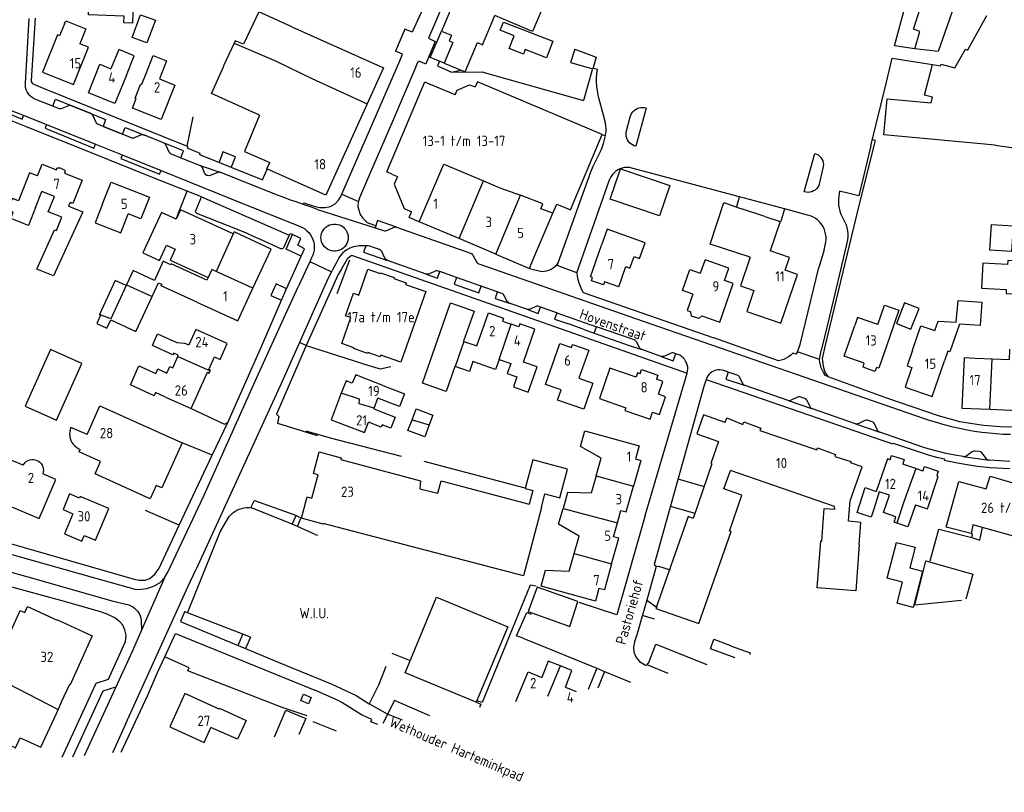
# Model space of a CAD drawing. Header units: metres. Extents: x 226218 to 240385, y 439369 to 449677.
# Tile 26 of 256: x 228780 to 229018, y 439727 to 439914. Entities that reach past the tile are written whole.
import ezdxf

# ---------------------------------------------------------------- set-up
doc = ezdxf.new("R2010")
doc.units = ezdxf.units.M
doc.header["$MEASUREMENT"] = 0
for name, color, linetype in [('BIJGEBOUW', 4, 'Continuous'), ('DAKRAND', 4, 'Continuous'), ('DAKRAND-BYG', 4, 'Continuous'), ('HEG', 253, 'Continuous'), ('HEK', 253, 'Continuous'), ('HOOFDGEBOUW', 4, 'Continuous'), ('HUISNUMMER', 253, 'Continuous'), ('KANTVERH', 253, 'Continuous'), ('MUUR', 253, 'Continuous'), ('OVERIGETEKST', 253, 'Continuous'), ('STRAATNAAM', 253, 'Continuous'), ('TUSSENMUUR', 253, 'Continuous')]:
    doc.layers.add(name, color=color, linetype=linetype)
doc.styles.get("Standard").update_dxf_attribs({"font": 'iso.shx'})

msp = doc.modelspace()

# ---------------------------------------------------------------- linework, layer by layer
at = {"layer": 'BIJGEBOUW'}
msp.add_line((228919.56, 439904.88), (228918.76, 439902.11), dxfattribs=at)
for points in [[(228896.34, 439911.41), (228897.2, 439913.41), (228909.11, 439908.78), (228907.54, 439904.75), (228902.41, 439906.75), (228901.98, 439905.66), (228898.55, 439906.99), (228899.76, 439910.08), (228896.34, 439911.41)], [(228781.42, 439820.43), (228788.99, 439817.04), (228795.11, 439830.74), (228787.53, 439834.12), (228781.42, 439820.43)]]:
    msp.add_lwpolyline(points, dxfattribs=at)
at = {"layer": 'DAKRAND'}
for p, q in [((228788.95, 439877.59), (228789.13, 439878.08)), ((228791.07, 439877.36), (228790.87, 439876.83)), ((228805.92, 439849.79), (228805.82, 439849.58)), ((229015.46, 439831.8), (229011.38, 439831.96)), ((228796.36, 439813.57), (228792.43, 439815.25)), ((228977.38, 439795.46), (228977.3, 439796.07)), ((228992.13, 439793.64), (228989.19, 439794.65))]:
    msp.add_line(p, q, dxfattribs=at)
for points in [[(229006.72, 439918.73), (229002.36, 439906.28), (228996.71, 439906.93), (228997.94, 439911.15), (228996.44, 439911.68), (228998.09, 439916.93)], [(228845.95, 439912.28), (228837.92, 439915.9), (228834.2, 439908.03), (228832.24, 439908.89), (228831.96, 439908.3)], [(228790.89, 439912.97), (228791.19, 439913.74), (228796.1, 439911.76), (228794.63, 439908.13)], [(228882.78, 439903.46), (228881.64, 439903.95), (228879.42, 439904.83), (228882.14, 439911.22)], [(228831.96, 439908.3), (228829.4, 439902.78), (228829.49, 439902.75)], [(229006.39, 439902.34), (229008.99, 439906.88), (229009.48, 439906.6)], [(229001.01, 439895.18), (228999.05, 439895.71), (229001.02, 439903.1), (229002.98, 439902.79)], [(228885.49, 439895.8), (228885.95, 439896.92), (228888.93, 439898.2), (228890.34, 439897.7)], [(228838.08, 439890.84), (228834.44, 439882.08), (228840.57, 439879.42)], [(229016.16, 439883.6), (229028.81, 439881.84), (229030.34, 439888.48)], [(228789.13, 439878.08), (228789.49, 439878.11), (228789.85, 439878.07), (228790.2, 439877.98), (228790.52, 439877.82), (228790.82, 439877.61), (228791.07, 439877.36)], [(228783.9, 439868.52), (228782.15, 439864.11), (228777.88, 439865.81), (228778.5, 439867.39), (228777.2, 439867.91), (228778.3, 439870.7)], [(228780.07, 439870.91), (228779.76, 439870.09), (228778.3, 439870.7)], [(228792.25, 439869.7), (228791.89, 439868.79), (228795.33, 439867.42), (228788.21, 439851.97), (228784.22, 439853.56), (228788.5, 439863.09), (228788.93, 439862.92), (228790.22, 439866.17), (228786.98, 439867.46), (228788.47, 439871.2)], [(228956.9, 439856.49), (228947.23, 439859.63), (228950.51, 439869.74), (228954.81, 439868.19)], [(228821.29, 439866.87), (228818.96, 439867.93), (228817.92, 439865.66), (228814.35, 439867.28), (228809.9, 439857.51), (228813.92, 439855.68), (228815.6, 439859.35), (228817.67, 439858.4), (228816.47, 439855.77), (228825.65, 439851.58)], [(228960.41, 439866.32), (228964.1, 439865.09), (228961.74, 439858.01)], [(228816.62, 439854.66), (228814.8, 439855.49), (228812.67, 439850.86), (228807.5, 439853.24), (228805.92, 439849.79)], [(228943.01, 439847.54), (228940.5, 439848.41), (228942.26, 439853.46), (228944.79, 439852.58)], [(228805.82, 439849.58), (228803.13, 439850.82), (228799.35, 439842.6)], [(228812.11, 439846.93), (228813.69, 439850.28), (228814.46, 439849.92)], [(228799.35, 439842.6), (228799.34, 439842.57), (228799.63, 439842.44), (228798.69, 439840.4), (228801.16, 439839.26), (228802.1, 439841.29), (228808.15, 439838.46), (228812.11, 439846.93)], [(228945.15, 439842.31), (228944.43, 439841.64), (228942.69, 439842.21), (228942.48, 439843.25)], [(228987.8, 439840.15), (228982.89, 439841.86), (228982.21, 439839.93)], [(228996.19, 439834), (228998.22, 439839.84), (229001.54, 439838.69)], [(228818.45, 439832.74), (228817.33, 439833.24), (228817.16, 439832.86), (228812.18, 439835.12), (228813.43, 439837.88), (228818.06, 439835.79), (228819.98, 439835.69), (228821.02, 439835.22)], [(229019.64, 439834.2), (229019.53, 439831.63), (229015.46, 439831.8)], [(228812.94, 439823.71), (228812.59, 439822.94), (228806.86, 439825.54), (228808.93, 439830.13), (228812.97, 439828.3), (228813.48, 439829.42), (228815.7, 439828.41), (228816.42, 439830.02), (228817.1, 439829.71)], [(228930.24, 439828.25), (228930.58, 439829.24), (228934.51, 439827.91), (228934.17, 439826.9)], [(228987.44, 439829.77), (228987.09, 439828.79), (228984.19, 439829.85), (228984.5, 439830.78)], [(228867.97, 439825.44), (228873.21, 439823.4), (228872.01, 439820.31), (228866.77, 439822.36)], [(228865.78, 439819.79), (228870.95, 439817.74), (228869.89, 439815.09), (228867.8, 439815.92), (228867.57, 439815.34), (228864.52, 439816.55)], [(228950.82, 439816.47), (228945.58, 439818.3), (228943.97, 439813.7), (228949.22, 439811.86)], [(228792.43, 439815.25), (228792.26, 439814.74), (228792.16, 439814.21), (228792.13, 439813.67), (228792.17, 439813.14), (228792.29, 439812.61), (228792.47, 439812.11), (228792.71, 439811.63), (228793.02, 439811.19), (228793.38, 439810.79), (228793.79, 439810.44), (228794.24, 439810.15), (228794.72, 439809.92)], [(228780.89, 439806.08), (228781.12, 439806.45), (228781.4, 439806.78), (228781.74, 439807.05), (228782.12, 439807.27), (228782.53, 439807.41), (228782.96, 439807.49), (228783.39, 439807.49), (228783.82, 439807.42), (228784.24, 439807.28), (228784.62, 439807.08), (228784.96, 439806.81), (228785.25, 439806.49), (228785.49, 439806.12), (228785.66, 439805.72), (228785.76, 439805.3), (228785.79, 439804.86), (228785.74, 439804.43), (228785.62, 439804.01)], [(228906.33, 439795.85), (228907.21, 439799.14), (228910.83, 439798.18), (228912.69, 439805.18), (228904.25, 439807.42), (228902.41, 439800.48), (228904.23, 439799.99), (228903.34, 439796.65)], [(228990.78, 439807.43), (228991.12, 439808.48), (228994.17, 439807.52), (228993.81, 439806.38)], [(228947.6, 439806.41), (228943.1, 439793.24), (228941.86, 439793.67), (228934.06, 439771.44), (228944.49, 439767.79), (228952.3, 439790.03), (228951.9, 439790.17), (228954.88, 439798.84), (228950.52, 439800.35), (228952.14, 439804.83)], [(228983.28, 439786.84), (228983.7, 439792.27), (228980.7, 439792.55), (228981.1, 439797.51), (228983.98, 439805.73), (228981.13, 439806.7)], [(228998.68, 439804.68), (228999.04, 439805.76), (229002.4, 439804.64), (229002.03, 439803.52)], [(228986.78, 439795.45), (228986.14, 439793.56), (228982.79, 439794.69), (228984.75, 439800.69), (228987.37, 439799.77)], [(228989.19, 439794.65), (228990.62, 439798.86), (228988.12, 439799.66), (228986.78, 439795.45)], [(228983.28, 439786.84), (228982.42, 439775.68), (228973.11, 439776.41), (228973.99, 439787.76), (228974.19, 439787.75), (228974.8, 439795.66), (228977.38, 439795.46)], [(228996.86, 439796.53), (228995.05, 439791.17), (228992.35, 439792.1)], [(228992.35, 439792.1), (228991.71, 439792.33), (228992.13, 439793.64)], [(228910.93, 439757.51), (228907.98, 439758.68), (228906.42, 439754.74)], [(228912.17, 439752.35), (228913.73, 439756.39), (228910.93, 439757.51)], [(228828.37, 439747.06), (228828.46, 439747.25), (228834.84, 439744.33), (228832.74, 439739.77), (228826.35, 439742.6)]]:
    msp.add_lwpolyline(points, dxfattribs=at)
at = {"layer": 'DAKRAND-BYG'}
msp.add_line((228914.4, 439906.82), (228919.56, 439904.88), dxfattribs=at)
for points in [[(228796.86, 439918.99), (228807.54, 439918.6), (228807.34, 439913.13), (228805.27, 439913.21), (228805.33, 439914.84), (228796.73, 439915.15), (228796.86, 439918.99)], [(228812.89, 439913.86), (228810.83, 439908.35), (228807.26, 439909.69), (228809.33, 439915.19), (228812.89, 439913.86)], [(228914.4, 439906.82), (228913.42, 439903.59), (228918.76, 439902.11)], [(228934.96, 439866.5), (228922.99, 439870.53), (228925.46, 439877.87), (228937.43, 439873.84), (228934.96, 439866.5)], [(229020.51, 439864.08), (229020.17, 439857.84), (229014.93, 439858.14), (229015.28, 439864.37), (229020.51, 439864.08)], [(228995.77, 439839.02), (228997.75, 439844.06), (228994.27, 439845.42), (228992.29, 439840.38), (228995.77, 439839.02)], [(228875.03, 439817.13), (228876, 439819.74), (228880.05, 439818.24), (228879.18, 439815.89)], [(228879.18, 439815.89), (228878.1, 439812.97), (228874.04, 439814.48), (228875.03, 439817.13)], [(228992.27, 439787.41), (228996.79, 439786.25), (228995.51, 439781.25), (228998.58, 439780.46), (228996.32, 439771.68), (228992.46, 439772.67), (228993.77, 439777.77), (228990.04, 439778.73), (228992.27, 439787.41)], [(229008.01, 439773.35), (228996.7, 439772.18), (228999.41, 439782.92), (229010.78, 439779.73), (229009.09, 439773.68)], [(228903.15, 439770.7), (228913.2, 439767.06), (228915.19, 439773.09), (228905.34, 439776.6), (228903.15, 439770.7)], [(228953.27, 439759.49), (228947.25, 439761.62), (228948.12, 439763.95), (228952.13, 439762.46), (228952.09, 439762.39), (228956.89, 439760.64), (228956.77, 439760.3)], [(228850.61, 439749.9), (228849.95, 439748.35), (228848.12, 439749.13), (228848.77, 439750.67), (228850.61, 439749.9)], [(228841.71, 439740.3), (228844.46, 439746.83), (228849.31, 439744.79), (228847.66, 439740.89)]]:
    msp.add_lwpolyline(points, dxfattribs=at)
at = {"layer": 'HEG'}
for p, q in [((228859.9, 439855.78), (228856.86, 439847.6)), ((228855.3, 439812.68), (228849.38, 439814.37)), ((228850.98, 439744.04), (228856.64, 439741.77))]:
    msp.add_line(p, q, dxfattribs=at)
msp.add_lwpolyline([(228843.63, 439747.44), (228820.76, 439756.28), (228821.11, 439757.04), (228815.21, 439759.73)], dxfattribs=at)
at = {"layer": 'HEK'}
for p, q in [((228872.49, 439808.25), (228855.3, 439812.68)), ((228902.42, 439800.53), (228877.99, 439806.98)), ((228818.66, 439791.57), (228810.48, 439795.13)), ((228870.15, 439760.59), (228874.55, 439758.78)), ((228849.66, 439745.39), (228843.63, 439747.44))]:
    msp.add_line(p, q, dxfattribs=at)
for points in [[(228830.8, 439793.66), (228831.2, 439794.13), (228831.64, 439794.54), (228832.13, 439794.91), (228832.65, 439795.22), (228833.21, 439795.47), (228833.79, 439795.66), (228834.38, 439795.79), (228834.99, 439795.85), (228835.6, 439795.84), (228836.2, 439795.77)], [(228820.66, 439770.4), (228828.58, 439789.97), (228830.8, 439793.66)], [(228931.45, 439793.91), (228924.6, 439769.9), (228915.48, 439772.89)], [(228905.1, 439776.85), (228903.61, 439777.09), (228891.98, 439748.63), (228890.71, 439749.08)]]:
    msp.add_lwpolyline(points, dxfattribs=at)
at = {"layer": 'HOOFDGEBOUW'}
for p, q in [((229014.12, 439914.95), (229009.48, 439906.6)), ((228790.89, 439912.97), (228789.73, 439910.1)), ((228885.49, 439895.8), (228879.52, 439898.32)), ((228783.9, 439868.52), (228785.43, 439872.39)), ((228788.47, 439871.2), (228785.43, 439872.39)), ((228831.75, 439862.1), (228821.29, 439866.87)), ((228904.04, 439855.15), (228909.1, 439867.11)), ((228960.41, 439866.32), (228954.81, 439868.19)), ((228886.45, 439860.97), (228876.78, 439865.06)), ((228895.29, 439857.22), (228886.45, 439860.97)), ((228895.29, 439857.22), (228903.45, 439853.77)), ((228918.19, 439851.73), (228920.9, 439859.41)), ((228903.45, 439853.77), (228904.04, 439855.15)), ((228944.89, 439852.86), (228944.79, 439852.58)), ((228825.65, 439851.58), (228825.33, 439850.89)), ((228817.1, 439829.71), (228818.32, 439832.46)), ((228818.32, 439832.46), (228818.45, 439832.74)), ((228815.39, 439822.61), (228812.94, 439823.71)), ((228865.82, 439819.88), (228866.77, 439822.36)), ((228865.78, 439819.79), (228865.82, 439819.88)), ((228977.3, 439796.07), (228952.14, 439804.83)), ((228996.94, 439805.29), (228993.81, 439806.38)), ((228998.68, 439804.68), (228996.94, 439805.29)), ((228912.17, 439752.35), (228914.75, 439751.28))]:
    msp.add_line(p, q, dxfattribs=at)
for points in [[(228892.3, 439935.27), (228911.07, 439927.3), (228904.16, 439911.14), (228895.09, 439915.02)], [(228887.31, 439923.45), (228882.14, 439911.22), (228884.57, 439910.2)], [(228890.87, 439908.45), (228892.1, 439907.92), (228895.09, 439915.02)], [(228845.95, 439912.28), (228868.09, 439902.31), (228864.16, 439893.61)], [(228789.73, 439910.1), (228789.22, 439910.3), (228785.59, 439901.27), (228793.08, 439898.26), (228796.7, 439907.3), (228794.63, 439908.13)], [(228884.57, 439910.2), (228884.01, 439908.88), (228884.91, 439908.49), (228882.78, 439903.46), (228887.86, 439901.32), (228890.87, 439908.45)], [(228805.89, 439900.58), (228807.77, 439905.24), (228804.03, 439906.75), (228802.15, 439902.09)], [(228810.65, 439900.91), (228812.4, 439905.29), (228815.6, 439904.02), (228813.86, 439899.64)], [(228805.89, 439900.58), (228803.11, 439893.69), (228796.7, 439896.28), (228799.48, 439903.17), (228802.15, 439902.09)], [(228838.08, 439890.84), (228826.48, 439896.07), (228829.49, 439902.75)], [(229002.98, 439902.79), (229003.09, 439903.2), (229006.39, 439902.34)], [(228813.86, 439899.64), (228817.6, 439898.15), (228814.27, 439889.79), (228807.33, 439892.56), (228808.22, 439894.88), (228807.98, 439894.96), (228809.33, 439898.27), (228809.63, 439898.37), (228810.65, 439900.91)], [(228870.29, 439876.51), (228868.91, 439877.1), (228878.14, 439898.91), (228879.52, 439898.32)], [(228909.1, 439867.11), (228910.05, 439869.35), (228913.35, 439867.95), (228921.06, 439886.17), (228890.87, 439898.95), (228890.34, 439897.7)], [(228864.16, 439893.61), (228854.18, 439871.47), (228839.86, 439877.86), (228840.57, 439879.42)], [(229016.16, 439883.6), (228989.26, 439886.11), (228990.07, 439894.8), (229000.65, 439893.82), (229001.01, 439895.18)], [(228784.35, 439876.16), (228785.46, 439878.96), (228788.95, 439877.59)], [(228784.35, 439876.16), (228782.44, 439876.92), (228780.07, 439870.91)], [(228790.87, 439876.83), (228795.14, 439875.14), (228792.89, 439869.45), (228792.25, 439869.7)], [(228870.29, 439876.51), (228871.48, 439876.01), (228870.7, 439874.17), (228873.09, 439868.25), (228874.93, 439867.47)], [(228800.12, 439869.38), (228802.17, 439874.63), (228811.44, 439870.99), (228809.38, 439865.74), (228806.33, 439866.94)], [(228800.12, 439869.38), (228798.31, 439864.77), (228804.52, 439862.33), (228806.33, 439866.94)], [(228876.78, 439865.06), (228874.35, 439866.09), (228874.93, 439867.47)], [(228836.52, 439848.95), (228840.9, 439858.39), (228831.99, 439862.64), (228831.75, 439862.1)], [(228927.76, 439853.85), (228928.78, 439856.67), (228930.09, 439856.19), (228931.46, 439859.98), (228922.3, 439863.29), (228920.9, 439859.41)], [(228965.31, 439853.34), (228966.37, 439856.4), (228961.74, 439858.01)], [(228825.33, 439850.89), (228816.7, 439854.83), (228816.62, 439854.66)], [(228950.69, 439850.81), (228951.75, 439853.82), (228945.95, 439855.87), (228944.89, 439852.86)], [(228956.9, 439856.49), (228954.51, 439849.51), (228957.79, 439848.37)], [(229030.8, 439846.99), (229031.24, 439855.01), (229019.26, 439855.68), (229019.2, 439854.67), (229013.21, 439855), (229012.88, 439849.01), (229018.87, 439848.68), (229018.82, 439847.68), (229030.8, 439846.99)], [(228862.14, 439847.31), (228864.34, 439853.54), (228867.29, 439852.51), (228867.37, 439852.72), (228870.74, 439851.54), (228870.66, 439851.32), (228873.63, 439850.29), (228873.48, 439849.87), (228878.35, 439848.16), (228872.33, 439831.03), (228867.47, 439832.74), (228867.32, 439832.32), (228864.35, 439833.37), (228864.27, 439833.16), (228860.9, 439834.35), (228860.97, 439834.56), (228858.02, 439835.6), (228860.21, 439841.83), (228858.95, 439842.28), (228860.88, 439847.76), (228862.14, 439847.31)], [(228925.08, 439849.29), (228926.8, 439854.18), (228927.76, 439853.85)], [(228957.79, 439848.37), (228956.04, 439843.32), (228964.27, 439840.47), (228968.37, 439852.28), (228965.31, 439853.34)], [(228822.93, 439845.62), (228814.29, 439849.57), (228814.46, 439849.92)], [(228925.08, 439849.29), (228921.63, 439850.51), (228921.37, 439849.76), (228918.49, 439850.77), (228918.75, 439851.53), (228918.19, 439851.73)], [(228945.15, 439842.31), (228949.52, 439840.77), (228952.79, 439850.07), (228950.69, 439850.81)], [(228822.93, 439845.62), (228832.87, 439841.09), (228836.52, 439848.95)], [(228943.01, 439847.54), (228941.61, 439843.55), (228942.48, 439843.25)], [(228885.46, 439829.97), (228885.38, 439829.99), (228883.28, 439823.96), (228877.58, 439825.95), (228884.35, 439845.4), (228890.05, 439843.4), (228887.5, 439836.1), (228887.6, 439836.07)], [(229001.54, 439838.69), (229002.35, 439841), (229006.78, 439840.77), (229007.22, 439846), (229012.93, 439845.6), (229012.54, 439839.91), (229007.55, 439840.26), (229005.22, 439833.52), (229004.69, 439833.71), (229003.88, 439831.34)], [(228887.6, 439836.07), (228890.7, 439834.98), (228893.5, 439843.02), (228897.19, 439841.73), (228896.92, 439840.98), (228899.05, 439840.24)], [(228987.8, 439840.15), (228989.42, 439844.83), (228992.9, 439843.62), (228990.6, 439837.02)], [(228826.17, 439828.92), (228826.26, 439829.12), (228825.86, 439829.3), (228827.21, 439832.31), (228828.55, 439831.71), (228830.27, 439835.56), (228822.69, 439838.95), (228821.02, 439835.22)], [(228896.09, 439831.72), (228898.93, 439830.73), (228898.08, 439828.3), (228900.4, 439827.49), (228899.55, 439825.06), (228903.16, 439823.8), (228905.29, 439829.92), (228902.02, 439831.06), (228904.79, 439839.07), (228901.11, 439840.36), (228900.85, 439839.61), (228899.05, 439840.24)], [(228984.5, 439830.78), (228979.63, 439832.48), (228982.21, 439839.93)], [(229014.9, 439819.65), (229021.64, 439819.38), (229021.92, 439826.1), (229024.53, 439825.99), (229024.76, 439831.53), (229030.47, 439831.3), (229030.74, 439838.08)], [(228990.6, 439837.02), (228988.02, 439829.57), (228987.44, 439829.77)], [(228915.42, 439827.19), (228918.8, 439826.01), (228916.58, 439819.68), (228910.26, 439821.89), (228911.11, 439824.33), (228907.3, 439825.66), (228910.77, 439835.58), (228913.61, 439834.59), (228913.89, 439835.32), (228917.79, 439833.94), (228915.42, 439827.19)], [(228996.19, 439834), (228994.87, 439830.18), (228996.03, 439829.78), (228994.39, 439825.03), (229000.92, 439822.77), (229003.88, 439831.34)], [(228896.09, 439831.72), (228895.24, 439829.28), (228889.75, 439831.19), (228888.9, 439828.77), (228885.46, 439829.97)], [(229011.38, 439831.96), (229008.64, 439832.08), (229008.15, 439819.93), (229014.9, 439819.65)], [(228815.39, 439822.61), (228821.6, 439819.84), (228825.51, 439828.6), (228825.94, 439828.41), (228826.17, 439828.92)], [(228930.24, 439828.25), (228929.64, 439828.46), (228929.27, 439827.41), (228922.93, 439829.6), (228920.38, 439822.22), (228926.74, 439820.03), (228926.51, 439819.38), (228932.63, 439817.27), (228933.21, 439818.95), (228934.9, 439818.37), (228936.4, 439822.69), (228934.71, 439823.27), (228935.77, 439826.34), (228934.17, 439826.9)], [(228867.97, 439825.44), (228861.39, 439828.02), (228860.52, 439825.93), (228859.05, 439826.51), (228857.91, 439823.54)], [(228857.91, 439823.54), (228855.43, 439817.07), (228863.54, 439813.99), (228864.52, 439816.55)], [(228796.36, 439813.57), (228799.48, 439820.51), (228819.41, 439811.54), (228814.49, 439800.6), (228813.1, 439801.22), (228811.65, 439797.99), (228798.31, 439803.99), (228799.65, 439806.98), (228794.45, 439809.32), (228794.72, 439809.92)], [(228950.82, 439816.47), (228951.19, 439817.54), (228955.1, 439815.97), (228955.34, 439816.58), (228959.43, 439815.04), (228959.25, 439814.53), (228973, 439809.83), (228973.17, 439810.34), (228977.5, 439808.73), (228977.39, 439808.2), (228981.25, 439807.02), (228981.13, 439806.7)], [(228919.6, 439803.56), (228920.8, 439807.78), (228915.8, 439810.66), (228916.87, 439814.46), (228930, 439810.76), (228929.12, 439807.64), (228930.4, 439807.27), (228928.65, 439801.03)], [(228949.22, 439811.86), (228947.35, 439806.5), (228947.6, 439806.41)], [(228780.89, 439806.08), (228777.61, 439807.51), (228772.86, 439796.65), (228773.15, 439796.53), (228776.82, 439796.63), (228784.76, 439793.24), (228788.77, 439802.63), (228785.62, 439804.01)], [(228906.33, 439795.85), (228902.01, 439779.3), (228853.55, 439792), (228853.52, 439791.87), (228848.27, 439793.25), (228849.68, 439798.43), (228850.76, 439798.11), (228852.27, 439803.8), (228851.16, 439804.11), (228852.56, 439809.35), (228857.84, 439807.87), (228857.76, 439807.52), (228877.1, 439802.31), (228876.9, 439800.42), (228881.25, 439799.37), (228882.07, 439802.3), (228903.34, 439796.65)], [(228990.78, 439807.43), (228990.1, 439807.66), (228987.37, 439799.77)], [(228919.6, 439803.56), (228918.41, 439799.33), (228912.65, 439799.49), (228911.57, 439795.64)], [(228996.86, 439796.53), (228999.78, 439795.53), (229002.42, 439803.38), (229002.03, 439803.52)], [(229025.37, 439778.61), (229022.83, 439778.41), (229022.31, 439784.48), (229024.4, 439784.73), (229024.11, 439787.93), (229010.76, 439791.65), (229010.4, 439789.54), (229004.36, 439791.12), (229007.35, 439802.14), (229014.02, 439800.37), (229014.95, 439803.48), (229032.5, 439798.26), (229033.94, 439781.22)], [(228924.76, 439792.18), (228925.6, 439795.15), (228926.89, 439794.79), (228928.65, 439801.03)], [(228794.53, 439798.15), (228792.13, 439799.16), (228790.54, 439795.37), (228792.93, 439794.36)], [(228792.93, 439794.36), (228790.88, 439789.48), (228795.06, 439787.72), (228795.64, 439789.12), (228798.39, 439787.96), (228801.62, 439795.62), (228794.69, 439798.54), (228794.53, 439798.15)], [(228914.29, 439784.71), (228915.49, 439788.94), (228910.48, 439791.79), (228911.57, 439795.64)], [(228923.34, 439782.19), (228925.09, 439788.43), (228923.8, 439788.79), (228924.76, 439792.18)], [(228923.34, 439782.19), (228921.58, 439775.95), (228920.28, 439776.27), (228919.4, 439773.16), (228906.27, 439776.85), (228907.34, 439780.66), (228913.09, 439780.49), (228914.29, 439784.71)], [(228758.54, 439762.84), (228765.25, 439777.36), (228771.23, 439774.6), (228768.25, 439768.16), (228773.45, 439765.76), (228774.01, 439766.97), (228777.64, 439765.32), (228780.2, 439770.94), (228781.31, 439770.44), (228781.97, 439771.89), (228789.15, 439768.57), (228789.19, 439768.67), (228797.58, 439764.76), (228792.26, 439752.94), (228792.08, 439753.03), (228790.1, 439748.72), (228789.34, 439746.94)], [(228880.91, 439774.14), (228898.2, 439766.98), (228890.55, 439748.7), (228873.34, 439755.85), (228880.91, 439774.14)], [(228758.54, 439762.84), (228756.08, 439757.52), (228762.03, 439754.71), (228762.36, 439755.43), (228763.72, 439754.81), (228760.65, 439748.12), (228766.4, 439745.48), (228765.64, 439743.85), (228779.05, 439737.64), (228780.2, 439740.13), (228785.17, 439737.83), (228788.94, 439745.98), (228789.34, 439746.94)], [(228900.19, 439748.88), (228903.15, 439756.09), (228906.42, 439754.74)], [(228828.37, 439747.06), (228820.05, 439750.86), (228816.36, 439742.79), (228824.71, 439739), (228826.35, 439742.6)]]:
    msp.add_lwpolyline(points, dxfattribs=at)
at = {"layer": 'KANTVERH'}
for p, q in [((228781.44, 439898.64), (228782.33, 439914.3)), ((228783.84, 439914.33), (228782.8, 439899.29)), ((228997.48, 439906.83), (228996.71, 439906.93)), ((229000, 439903.27), (229001.02, 439903.1)), ((228884.61, 439901.27), (228891.89, 439901.35)), ((228891.89, 439901.35), (228916.54, 439894.43)), ((228919.9, 439901.88), (228918.85, 439902.18)), ((228791.9, 439893.11), (228790.26, 439892.47)), ((228797.3, 439891.24), (228792.65, 439893.12)), ((228798.57, 439889.08), (228797.83, 439890.71)), ((228926.98, 439887.06), (228927.86, 439890.44)), ((228931.73, 439892.56), (228929.23, 439883.35)), ((228809.46, 439886.06), (228807.84, 439885.39)), ((228814.89, 439884.17), (228810.24, 439886.05)), ((228921.06, 439886.17), (228921.84, 439885.84)), ((228815.44, 439883.63), (228816.16, 439882.01)), ((228987.15, 439884.69), (228983.05, 439868.32)), ((228986.12, 439883.4), (228983.17, 439871.33)), ((228987.15, 439884.69), (228986.47, 439884.86)), ((228969.98, 439872.29), (228972.5, 439881.6)), ((228823.74, 439878.69), (228828.77, 439876.99)), ((228828.41, 439879.61), (228828.35, 439879.45)), ((228824.83, 439876.85), (228824.29, 439878.17)), ((228828, 439877), (228826.15, 439876.27)), ((228842.19, 439871.6), (228828.77, 439876.99)), ((228831.3, 439878.38), (228831.26, 439878.28)), ((228910.39, 439855.12), (228918.29, 439877.16)), ((228974.47, 439878.01), (228973.47, 439873.79)), ((228914.93, 439852.7), (228922.94, 439875.46)), ((228820.5, 439872.35), (228818.67, 439867.7)), ((228820.5, 439872.35), (228820.55, 439872.48)), ((228843.6, 439871.05), (228842.19, 439871.6)), ((228858.03, 439871.76), (228862.07, 439869.99)), ((228845.02, 439870.52), (228843.6, 439871.05)), ((228953.64, 439868.74), (228954.29, 439871.1)), ((228818.67, 439867.7), (228817.96, 439865.74)), ((228833.2, 439863.01), (228822.96, 439867.07)), ((228965.15, 439868.17), (228964.31, 439865.12)), ((228848.08, 439861.03), (228845.92, 439862.03)), ((228846.06, 439861.93), (228846.08, 439861.96)), ((228868.9, 439862.94), (228870.51, 439863.7)), ((228871.27, 439863.73), (228889.18, 439857.45)), ((228843.24, 439858.51), (228838.35, 439860.72)), ((228845.26, 439861.81), (228843.89, 439858.75)), ((228974.75, 439858.26), (228975.17, 439860.11)), ((228867.14, 439858.34), (228865.72, 439858.84)), ((228868.48, 439856.21), (228867.71, 439857.81)), ((228974.75, 439858.26), (228973.51, 439854.01)), ((228980.1, 439859.2), (228977.38, 439847.57)), ((228850.29, 439855.34), (228847.52, 439849.43)), ((228850.26, 439855.4), (228855.54, 439852.95)), ((228850.72, 439856.34), (228850.29, 439855.34)), ((228857.33, 439856.34), (228856.61, 439854.88)), ((228878.48, 439852.38), (228869.07, 439855.71)), ((228889.77, 439856.94), (228890.61, 439855.35)), ((228910.15, 439854.43), (228910.39, 439855.12)), ((228880.63, 439853.05), (228879.27, 439852.42)), ((228903.45, 439853.77), (228906.46, 439853.01)), ((228914.93, 439852.7), (228910.16, 439854.43)), ((228968.98, 439835.3), (228973.51, 439854.01)), ((228845.2, 439844.36), (228847.52, 439849.43)), ((228916.48, 439847.95), (228948.08, 439836.98)), ((228897.98, 439845.84), (228897.33, 439847.19)), ((228902.81, 439843.85), (228898.57, 439845.35)), ((228904.96, 439844.52), (228903.59, 439843.91)), ((228910.05, 439843.02), (228919.71, 439839.64)), ((228916.46, 439839.07), (228912.68, 439840.4)), ((228849.41, 439835.05), (228847.79, 439835.78)), ((228930.05, 439834.61), (228929.38, 439835.95)), ((228963.71, 439831.38), (228948.08, 439836.98)), ((228849.41, 439835.05), (228864.58, 439830.21)), ((228935.34, 439832.45), (228930.64, 439834.1)), ((228938.9, 439833.1), (228938.49, 439833.26)), ((228968.31, 439833.58), (228968.98, 439835.3)), ((228973.68, 439831.73), (228974.07, 439833.89)), ((228937.73, 439833.22), (228936.12, 439832.48)), ((228931.45, 439793.91), (228941.64, 439828.41)), ((228946.2, 439826.88), (228945.63, 439825.2)), ((228955.1, 439825.88), (228954.33, 439827.4)), ((228975.68, 439827.57), (228975.04, 439827.8)), ((228966.06, 439821.77), (228955.67, 439825.37)), ((228966.06, 439821.77), (228971.97, 439819.72)), ((228968.37, 439822.55), (228966.84, 439821.82)), ((228970.08, 439822.26), (228969.13, 439822.59)), ((228971.39, 439820.23), (228970.66, 439821.74)), ((228982.37, 439816.13), (228971.97, 439819.72)), ((228984.67, 439816.89), (228983.14, 439816.17)), ((228986.38, 439816.63), (228985.44, 439816.95)), ((228999.01, 439817.42), (229000, 439817.09)), ((228842.5, 439816.28), (228852.04, 439813.26)), ((228982.37, 439816.13), (228988.29, 439814.08)), ((228987.72, 439814.59), (228986.98, 439816.12)), ((228998.7, 439810.49), (228988.29, 439814.08)), ((228826.68, 439808.5), (228819.41, 439811.54)), ((229000, 439810.09), (228998.7, 439810.49)), ((229012.33, 439809.4), (229011.34, 439809.5)), ((229008.43, 439808.18), (229006.45, 439808.53)), ((229008.43, 439808.18), (229014.72, 439807.29)), ((229010.6, 439809.31), (229009.19, 439808.33)), ((229014.05, 439807.68), (229013.03, 439809.04)), ((229019.72, 439806.99), (229014.72, 439807.29)), ((229014.28, 439805.63), (229014.95, 439805.57)), ((229014.95, 439805.57), (229019.74, 439805.28)), ((228939.39, 439802.81), (228945.72, 439800.93)), ((228937.54, 439796.16), (228943.52, 439794.46)), ((228846.04, 439791.82), (228846.98, 439793.93)), ((228847.32, 439791.3), (228848.14, 439793.29)), ((228851.58, 439789.36), (228852.12, 439789.13)), ((228815.14, 439778.85), (228809.53, 439766.16)), ((228931.86, 439773.46), (228934.34, 439771.67)), ((228834.1, 439765.17), (228820.66, 439770.4)), ((228809.48, 439768.48), (228809.53, 439766.16)), ((228809.53, 439766.16), (228807.34, 439761.2)), ((228832.9, 439762.46), (228834.1, 439765.17)), ((228835.93, 439764.46), (228834.1, 439765.17)), ((228835.93, 439764.46), (228834.7, 439761.72)), ((228832.9, 439762.46), (228834.7, 439761.72)), ((228807.34, 439761.2), (228795.69, 439735.77)), ((228937.01, 439755.7), (228931.95, 439757.75)), ((228919.77, 439756.93), (228917.69, 439751.77)), ((228921.61, 439756.17), (228919.98, 439752.15)), ((228804.62, 439736.65), (228811, 439750.29)), ((228805.76, 439743.58), (228802.54, 439736.44))]:
    msp.add_line(p, q, dxfattribs=at)
for points in [[(228893.05, 439952.44), (228889.82, 439944.87), (228881.64, 439925.5), (228875.05, 439910.95)], [(228896.91, 439950.78), (228895.61, 439948.18), (228892.46, 439940.91), (228890.29, 439935.9), (228885.45, 439924.65), (228879, 439909.5), (228880.63, 439908.71), (228878.38, 439903.32)], [(228996.71, 439906.93), (228991.84, 439907.62), (228994.48, 439917.46)], [(228824.07, 439871.09), (228813.39, 439875.31), (228795.55, 439882.48), (228781.69, 439888.04), (228767.92, 439893.54), (228738.3, 439905.45), (228719.19, 439913.1), (228711.46, 439893.96)], [(228875.05, 439910.95), (228873.27, 439911.71), (228870.99, 439906.36)], [(228872.09, 439904.05), (228872.74, 439905.64), (228870.99, 439906.36)], [(228848.74, 439869.32), (228848.87, 439869.63), (228851.55, 439868.71), (228852.72, 439868.48), (228853.96, 439868.47), (228855.33, 439868.75), (228856.46, 439869.39), (228857.25, 439870.26), (228857.69, 439870.97), (228867.27, 439892.84), (228872.09, 439904.05)], [(228875.97, 439902.54), (228870.28, 439889.3), (228864.71, 439876.51), (228862.32, 439870.87), (228861.99, 439869.74), (228861.94, 439868.77), (228862.21, 439867.59), (228862.51, 439866.82), (228863.02, 439865.98), (228864.18, 439864.91), (228865.67, 439864.28), (228866.26, 439864.11)], [(228875.97, 439902.54), (228876.58, 439904), (228878.38, 439903.32)], [(228881.16, 439902.8), (228884.61, 439901.27), (228886.74, 439901.79)], [(228882.78, 439903.46), (228881.64, 439903.95), (228881.17, 439902.84)], [(228986.12, 439883.4), (228989.77, 439898.55), (228991.24, 439904.66), (229000, 439903.27)], [(228920.35, 439894.77), (228920.1, 439895.76), (228919.9, 439896.77), (228919.77, 439897.79), (228919.71, 439898.81), (228919.71, 439899.84), (228919.77, 439900.86), (228919.9, 439901.88)], [(228783.81, 439894.73), (228783.32, 439894.98), (228782.87, 439895.28), (228782.48, 439895.65), (228782.13, 439896.07), (228781.85, 439896.53), (228781.64, 439897.03), (228781.5, 439897.55), (228781.43, 439898.09), (228781.44, 439898.64)], [(228782.8, 439899.29), (228782.82, 439899.04), (228782.9, 439898.81), (228783.04, 439898.61), (228783.24, 439898.45), (228783.46, 439898.35)], [(228783.46, 439898.35), (228785.73, 439897.37), (228820.61, 439883.35), (228822.07, 439890.49)], [(228711.46, 439893.96), (228702.86, 439873.01), (228679.19, 439815.97), (228680.02, 439814.47), (228709.76, 439806.21), (228759.79, 439792.28), (228807.8, 439778.52), (228808.98, 439778.24), (228810.41, 439778.3), (228811.55, 439778.71), (228812.76, 439779.71), (228813.85, 439781.15), (228818.66, 439791.57), (228826.68, 439808.5), (228830.43, 439816.41), (228838.56, 439834.82), (228843.4, 439846.05), (228844.67, 439848.84), (228848.21, 439856.7), (228849.02, 439858.49), (228847.37, 439859.38), (228848.08, 439861.03)], [(228773.71, 439893.76), (228773.38, 439892.86), (228780.69, 439889.92), (228781.01, 439890.8)], [(228789.47, 439892.47), (228788.04, 439893.02), (228784.55, 439894.43), (228783.81, 439894.73)], [(228788.04, 439893.02), (228788.69, 439894.7), (228792.65, 439893.12), (228797.3, 439891.24), (228800.83, 439889.82), (228800.26, 439888.12), (228804.94, 439886.23), (228805.62, 439887.91), (228810.24, 439886.05)], [(228792.65, 439893.12), (228792.4, 439893.18), (228792.14, 439893.18), (228791.9, 439893.11)], [(228921.85, 439888.97), (228921.4, 439890.88), (228920.35, 439894.77)], [(228777.98, 439892.01), (228781.12, 439890.76), (228786.53, 439888.59), (228798.4, 439883.82), (228804.88, 439881.22), (228814.27, 439877.46), (228831.28, 439870.61), (228847.95, 439863.93)], [(228790.26, 439892.47), (228790, 439892.4), (228789.73, 439892.4), (228789.47, 439892.47)], [(228797.83, 439890.71), (228797.69, 439890.93), (228797.51, 439891.11), (228797.3, 439891.24)], [(228927.86, 439890.44), (228928, 439890.87), (228928.19, 439891.28), (228928.45, 439891.65), (228928.76, 439891.98), (228929.12, 439892.26), (228929.52, 439892.47), (228929.95, 439892.63), (228930.39, 439892.72), (228930.84, 439892.73), (228931.29, 439892.68), (228931.73, 439892.56)], [(228786.53, 439888.59), (228786.19, 439887.71), (228798.04, 439882.84), (228798.4, 439883.82)], [(228799.13, 439888.57), (228798.91, 439888.7), (228798.72, 439888.87), (228798.57, 439889.08)], [(228807.07, 439885.38), (228804.94, 439886.23), (228800.26, 439888.12), (228799.13, 439888.57)], [(228921.99, 439886.91), (228921.99, 439887.6), (228921.94, 439888.29), (228921.85, 439888.97)], [(228810.24, 439886.05), (228809.99, 439886.12), (228809.72, 439886.12), (228809.46, 439886.06)], [(228920.61, 439882.1), (228921.02, 439883.02), (228921.36, 439883.96), (228921.64, 439884.93), (228921.85, 439885.91), (228921.99, 439886.91)], [(228929.23, 439883.35), (228928.8, 439883.47), (228928.4, 439883.65), (228928.02, 439883.88), (228927.68, 439884.18), (228927.4, 439884.52), (228927.17, 439884.9), (228927, 439885.31), (228926.89, 439885.74), (228926.85, 439886.18), (228926.88, 439886.63), (228926.98, 439887.06)], [(228807.84, 439885.39), (228807.58, 439885.32), (228807.32, 439885.31), (228807.07, 439885.38)], [(228814.89, 439884.17), (228815.11, 439884.04), (228815.3, 439883.85), (228815.44, 439883.63)], [(228819.04, 439880.55), (228819.72, 439882.25), (228814.89, 439884.17)], [(228820.61, 439883.35), (228820.72, 439883.3), (228820.56, 439882.91), (228823.64, 439881.68), (228823.55, 439881.37), (228838.84, 439875.23), (228839.95, 439877.82)], [(228804.88, 439881.22), (228804.57, 439880.33), (228813.91, 439876.56), (228814.27, 439877.46)], [(228816.16, 439882.01), (228816.31, 439881.8), (228816.5, 439881.63), (228816.73, 439881.5)], [(228816.73, 439881.5), (228819.04, 439880.55), (228823.74, 439878.69)], [(228831.3, 439878.38), (228832.28, 439880.81), (228829.26, 439882.01), (228828.41, 439879.61)], [(228918.29, 439877.16), (228918.89, 439878.48), (228920.61, 439882.1)], [(228972.5, 439881.6), (228972.93, 439881.45), (228973.33, 439881.22), (228973.69, 439880.94), (228974, 439880.6), (228974.25, 439880.22), (228974.43, 439879.8), (228974.55, 439879.36), (228974.6, 439878.91), (228974.57, 439878.45), (228974.47, 439878.01)], [(228824.29, 439878.17), (228824.16, 439878.39), (228823.97, 439878.57), (228823.74, 439878.69)], [(228826.15, 439876.27), (228825.89, 439876.21), (228825.62, 439876.22), (228825.37, 439876.29), (228825.14, 439876.43), (228824.95, 439876.62), (228824.83, 439876.85)], [(228828.77, 439876.99), (228828.52, 439877.05), (228828.26, 439877.06), (228828, 439877)], [(228928.21, 439878.04), (228927.64, 439878.15), (228927.06, 439878.18), (228926.48, 439878.15), (228925.91, 439878.03), (228925.36, 439877.85), (228924.84, 439877.59), (228924.36, 439877.27), (228923.92, 439876.89), (228923.53, 439876.46), (228923.21, 439875.98), (228922.94, 439875.46)], [(228970.77, 439866.67), (228965.15, 439868.17), (228954.29, 439871.1), (228928.21, 439878.04)], [(228973.47, 439873.79), (228973.23, 439873.4), (228972.94, 439873.05), (228972.6, 439872.74), (228972.21, 439872.5), (228971.79, 439872.31), (228971.35, 439872.2), (228970.89, 439872.16), (228970.43, 439872.19), (228969.98, 439872.29)], [(228978.43, 439871.92), (228978.3, 439871.21), (228978.23, 439870.48), (228978.22, 439869.75), (228978.28, 439869.03), (228978.4, 439868.31), (228978.58, 439867.6), (228978.83, 439866.91), (228979.14, 439866.25), (228979.5, 439865.62)], [(228983.17, 439871.33), (228978.53, 439872.43), (228978.43, 439871.92)], [(228822.69, 439867.7), (228824.07, 439871.09), (228845.26, 439861.81)], [(228845.39, 439870.39), (228845.21, 439870.46), (228845.02, 439870.52)], [(228848.55, 439869.29), (228846.97, 439869.84), (228845.39, 439870.39)], [(228848.68, 439869.24), (228848.62, 439869.27), (228848.55, 439869.29)], [(228852.13, 439868.05), (228850.41, 439868.65), (228848.68, 439869.24)], [(228822.96, 439867.07), (228822.8, 439867.18), (228822.69, 439867.33), (228822.65, 439867.52), (228822.69, 439867.7)], [(228852.13, 439868.05), (228866.08, 439863.55), (228868.12, 439862.9)], [(228975.17, 439860.11), (228975.24, 439860.77), (228975.24, 439861.44), (228975.15, 439862.11), (228974.99, 439862.76), (228974.75, 439863.38), (228974.45, 439863.98), (228974.08, 439864.53), (228973.64, 439865.04), (228973.15, 439865.5), (228972.61, 439865.89), (228972.03, 439866.22), (228971.42, 439866.49), (228970.77, 439866.67)], [(228983.05, 439868.32), (228975.04, 439835.21), (228974.28, 439831.95), (228974.51, 439830.1), (228974.98, 439828.67), (228975.68, 439827.57), (228989.9, 439822.43)], [(228854.63, 439864.07), (228855.08, 439864.28), (228855.55, 439864.42), (228856.04, 439864.5), (228856.53, 439864.5), (228857.02, 439864.42), (228857.49, 439864.28), (228857.93, 439864.07), (228858.34, 439863.79), (228858.7, 439863.45), (228859.01, 439863.07), (228859.26, 439862.64), (228859.44, 439862.18), (228859.55, 439861.7), (228859.58, 439861.21)], [(228871.27, 439863.73), (228866.64, 439865.33), (228866.08, 439863.55)], [(228979.5, 439865.62), (228979.82, 439864.96), (228980.09, 439864.27), (228980.29, 439863.56), (228980.42, 439862.84), (228980.49, 439862.1), (228980.49, 439861.37), (228980.43, 439860.64), (228980.3, 439859.91), (228980.1, 439859.2)], [(228838.35, 439860.72), (228836.65, 439861.52), (228834.93, 439862.28), (228833.2, 439863.01)], [(228848.21, 439856.7), (228844.55, 439858.45), (228846.06, 439861.93)], [(228845.92, 439862.03), (228845.74, 439862.08), (228845.55, 439862.05), (228845.38, 439861.96), (228845.26, 439861.81)], [(228847.95, 439863.93), (228848.54, 439863.65), (228849.09, 439863.3), (228849.6, 439862.89), (228850.05, 439862.43), (228850.44, 439861.91), (228850.77, 439861.35), (228851.03, 439860.75), (228851.22, 439860.13), (228851.33, 439859.49), (228851.36, 439858.84), (228851.31, 439858.19), (228851.19, 439857.55), (228850.99, 439856.93), (228850.72, 439856.34)], [(228854.63, 439858.35), (228854.23, 439858.63), (228853.86, 439858.96), (228853.56, 439859.35), (228853.31, 439859.78), (228853.13, 439860.23), (228853.02, 439860.72), (228852.98, 439861.21), (228853.02, 439861.7), (228853.13, 439862.18), (228853.31, 439862.64), (228853.56, 439863.07), (228853.86, 439863.45), (228854.23, 439863.79), (228854.63, 439864.07)], [(228868.12, 439862.9), (228868.38, 439862.85), (228868.64, 439862.86), (228868.9, 439862.94)], [(228870.51, 439863.7), (228870.76, 439863.78), (228871.01, 439863.79), (228871.27, 439863.73)], [(228859.58, 439861.21), (228859.55, 439860.72), (228859.44, 439860.23), (228859.26, 439859.78), (228859.01, 439859.35), (228858.7, 439858.96), (228858.34, 439858.63), (228857.93, 439858.35), (228857.49, 439858.14), (228857.02, 439857.99), (228856.53, 439857.92), (228856.04, 439857.92), (228855.55, 439857.99), (228855.08, 439858.14), (228854.63, 439858.35)], [(228843.89, 439858.75), (228843.77, 439858.6), (228843.61, 439858.49), (228843.42, 439858.46), (228843.24, 439858.51)], [(228859.84, 439858.6), (228859.24, 439858.27), (228858.69, 439857.87), (228858.18, 439857.41), (228857.72, 439856.9), (228857.33, 439856.34)], [(228861.39, 439859.09), (228860.86, 439858.97), (228860.34, 439858.81), (228859.84, 439858.6)], [(228863.83, 439859.25), (228863.01, 439859.25), (228862.2, 439859.2), (228861.39, 439859.09)], [(228863.83, 439859.25), (228863.28, 439857.71), (228869.07, 439855.71)], [(228865.72, 439858.84), (228865.26, 439859.01), (228864.79, 439859.14), (228864.31, 439859.22), (228863.83, 439859.25)], [(228867.71, 439857.81), (228867.56, 439858.03), (228867.37, 439858.21), (228867.14, 439858.34)], [(228889.18, 439857.45), (228889.42, 439857.33), (228889.62, 439857.16), (228889.77, 439856.94)], [(228856.61, 439854.88), (228855.85, 439853.59), (228855.54, 439852.95), (228854.68, 439851.21), (228843.51, 439826.2), (228822.77, 439780.92)], [(228857.95, 439853.6), (228859.5, 439856.27), (228860.4, 439856.95), (228890.74, 439846.29), (228941.64, 439828.41)], [(228869.07, 439855.71), (228868.83, 439855.82), (228868.63, 439856), (228868.48, 439856.21)], [(228890.61, 439855.35), (228890.76, 439855.14), (228890.95, 439854.96), (228891.18, 439854.84)], [(228891.18, 439854.84), (228930.98, 439841.01), (228999.01, 439817.42)], [(228906.46, 439853.01), (228907.04, 439853.05), (228907.6, 439853.17), (228908.15, 439853.34), (228908.68, 439853.59), (228909.17, 439853.89), (228909.63, 439854.25), (228910.04, 439854.66), (228910.39, 439855.12)], [(228857.95, 439853.6), (228857.11, 439852.32), (228849.41, 439835.05), (228842.19, 439818.48), (228842.76, 439817.89), (228842.5, 439816.28)], [(228878.48, 439852.38), (228881.16, 439851.4), (228881.73, 439852.97)], [(228879.27, 439852.42), (228879.02, 439852.34), (228878.75, 439852.33), (228878.48, 439852.38)], [(228881.38, 439853.09), (228881.13, 439853.14), (228880.88, 439853.13), (228880.63, 439853.05)], [(228896.75, 439847.69), (228895.65, 439848.07), (228891.75, 439849.46), (228885.79, 439851.53), (228881.73, 439852.97), (228881.38, 439853.09)], [(228914.93, 439852.7), (228915.03, 439851.87), (228915.19, 439851.04), (228915.42, 439850.23), (228915.71, 439849.44), (228916.06, 439848.68), (228916.48, 439847.95)], [(228844.67, 439848.84), (228842.11, 439850.05), (228840.81, 439847.23), (228843.4, 439846.05)], [(228885.79, 439851.53), (228885.23, 439849.96), (228891.2, 439847.88), (228891.75, 439849.46)], [(228895.65, 439848.07), (228895.11, 439846.5), (228898.57, 439845.35)], [(228897.33, 439847.19), (228897.19, 439847.41), (228896.99, 439847.58), (228896.75, 439847.69)], [(228977.38, 439847.57), (228975.64, 439840.46), (228974.07, 439833.89)], [(228898.57, 439845.35), (228898.34, 439845.47), (228898.14, 439845.64), (228897.98, 439845.84)], [(228765.23, 439788.13), (228798.16, 439778.85), (228808.26, 439776.02), (228809.48, 439776.06), (228810.8, 439776.28), (228812.27, 439776.71), (228813.99, 439777.59), (228815.14, 439778.85), (228816, 439780.37), (228817.26, 439783.15), (228824.59, 439798.68), (228837.04, 439826.43), (228845.2, 439844.36)], [(228902.81, 439843.85), (228905.56, 439842.83), (228906.11, 439844.41)], [(228903.59, 439843.91), (228903.34, 439843.83), (228903.08, 439843.81), (228902.81, 439843.85)], [(228905.73, 439844.56), (228905.47, 439844.62), (228905.21, 439844.6), (228904.96, 439844.52)], [(228910.05, 439843.02), (228906.11, 439844.41), (228905.73, 439844.56)], [(228910.05, 439843.02), (228909.53, 439841.44), (228912.68, 439840.4)], [(228916.46, 439839.07), (228919.15, 439838.06), (228919.71, 439839.64)], [(228919.15, 439838.06), (228927.86, 439835.03), (228930.64, 439834.1)], [(228928.8, 439836.46), (228928.41, 439836.59), (228919.71, 439839.64)], [(228929.38, 439835.95), (228929.23, 439836.17), (228929.04, 439836.34), (228928.8, 439836.46)], [(228930.64, 439834.1), (228930.4, 439834.22), (228930.2, 439834.39), (228930.05, 439834.61)], [(228938.49, 439833.26), (228938.24, 439833.32), (228937.98, 439833.3), (228937.73, 439833.22)], [(228973.68, 439831.73), (228968.31, 439833.58), (228967.93, 439832.98), (228967.2, 439833.22)], [(228935.34, 439832.45), (228938.24, 439831.39), (228938.9, 439833.1)], [(228936.12, 439832.48), (228935.86, 439832.4), (228935.6, 439832.39), (228935.34, 439832.45)], [(228941.64, 439828.41), (228941.74, 439828.9), (228941.78, 439829.41), (228941.75, 439829.91), (228941.65, 439830.41), (228941.49, 439830.88), (228941.26, 439831.33), (228940.98, 439831.75), (228940.64, 439832.13), (228940.26, 439832.46), (228939.84, 439832.73), (228939.38, 439832.95), (228938.9, 439833.1)], [(228967.2, 439833.22), (228966.71, 439832.76), (228966.18, 439832.35), (228965.61, 439832), (228965, 439831.72), (228964.37, 439831.52), (228963.71, 439831.38)], [(228975.04, 439827.8), (228974.67, 439828.4), (228974.36, 439829.03), (228974.1, 439829.68), (228973.9, 439830.35), (228973.76, 439831.03), (228973.68, 439831.73)], [(228975.68, 439827.57), (228989.9, 439822.43), (229002.4, 439818.18), (229007.53, 439816.68), (229013.39, 439815.78), (229017.46, 439815.47), (229020.69, 439815.36), (229023.36, 439815.41), (229026.73, 439816.21), (229029.5, 439817.95), (229031.11, 439819.79), (229032.26, 439822.01), (229032.69, 439824.22), (229032.67, 439830.23), (229032.59, 439832.36)], [(228864.58, 439830.21), (228867.34, 439829.46), (228869.87, 439830.03)], [(228950.5, 439829.03), (228950.03, 439829.15), (228949.55, 439829.2), (228949.06, 439829.18), (228948.59, 439829.1), (228948.13, 439828.95), (228947.69, 439828.73), (228947.29, 439828.45), (228946.94, 439828.12), (228946.63, 439827.74), (228946.38, 439827.33), (228946.2, 439826.88)], [(228953.76, 439827.91), (228951.53, 439828.67), (228950.5, 439829.03)], [(228951.53, 439828.67), (228950.98, 439826.94), (228955.67, 439825.37)], [(228946.2, 439826.88), (228988.99, 439812.12), (228991.41, 439811.28), (228991.49, 439811.48), (228997.06, 439809.57)], [(228954.33, 439827.4), (228954.18, 439827.62), (228953.99, 439827.79), (228953.76, 439827.91)], [(228945.63, 439825.2), (228933.61, 439782.05), (228934.09, 439781.7)], [(228955.67, 439825.37), (228955.44, 439825.49), (228955.24, 439825.66), (228955.1, 439825.88)], [(228966.84, 439821.82), (228966.58, 439821.73), (228966.32, 439821.72), (228966.06, 439821.77)], [(228969.13, 439822.59), (228968.88, 439822.65), (228968.62, 439822.63), (228968.37, 439822.55)], [(228970.66, 439821.74), (228970.52, 439821.97), (228970.32, 439822.14), (228970.08, 439822.26)], [(228821.6, 439819.84), (228829.61, 439816.04), (228830.43, 439816.41)], [(228971.97, 439819.72), (228971.73, 439819.84), (228971.54, 439820.02), (228971.39, 439820.23)], [(228985.44, 439816.95), (228985.18, 439817), (228984.92, 439816.98), (228984.67, 439816.89)], [(228986.98, 439816.12), (228986.83, 439816.34), (228986.62, 439816.52), (228986.38, 439816.63)], [(229000, 439817.09), (229001.86, 439816.5), (229003.73, 439815.97), (229005.61, 439815.49), (229007.51, 439815.06), (229009.42, 439814.68)], [(228983.14, 439816.17), (228982.89, 439816.09), (228982.63, 439816.07), (228982.37, 439816.13)], [(228988.29, 439814.08), (228988.05, 439814.2), (228987.86, 439814.38), (228987.72, 439814.59)], [(229009.42, 439814.68), (229011.19, 439814.38), (229012.96, 439814.13), (229014.75, 439813.92)], [(229014.75, 439813.92), (229016.45, 439813.76), (229018.15, 439813.65), (229019.86, 439813.59)], [(228997.06, 439809.57), (228998.52, 439809.07), (229000, 439808.61)], [(229006.45, 439808.53), (229004.29, 439808.98), (229002.14, 439809.5), (229000, 439810.09)], [(229011.34, 439809.5), (229011.08, 439809.5), (229010.83, 439809.43), (229010.6, 439809.31)], [(229013.03, 439809.04), (229012.84, 439809.23), (229012.6, 439809.35), (229012.33, 439809.4)], [(229000, 439808.61), (229001.95, 439808.08), (229003.91, 439807.62)], [(229003.91, 439807.62), (229003.85, 439807.35), (229007.03, 439806.68)], [(229009.19, 439808.33), (229008.95, 439808.21), (229008.69, 439808.16), (229008.43, 439808.18)], [(229014.72, 439807.29), (229014.52, 439807.33), (229014.34, 439807.41), (229014.18, 439807.53), (229014.05, 439807.68)], [(229007.03, 439806.68), (229009.43, 439806.27), (229011.85, 439805.91), (229014.28, 439805.63)], [(228836.2, 439795.77), (228836.16, 439796.16), (228836.79, 439797.44), (228836.92, 439797.55), (228846.41, 439794.19)], [(228851.58, 439789.36), (228847.32, 439791.3), (228846.04, 439791.82), (228836.2, 439795.77)], [(228846.41, 439794.19), (228846.98, 439793.93), (228847.66, 439793.61), (228848.27, 439793.25)], [(229000.48, 439782.96), (229002.58, 439790.65), (229010.5, 439788.59), (229010.7, 439789.36), (229010.4, 439789.54)], [(229010.5, 439788.59), (229012.47, 439787.98), (229013.14, 439790.99)], [(228801.58, 439754.29), (228805.69, 439763.43), (228805.83, 439764.99), (228805.53, 439766.22), (228805.01, 439767.4), (228804.4, 439768.12), (228804.27, 439768.18), (228803.07, 439769.16), (228801.19, 439770.03), (228799.36, 439770.65), (228790.04, 439773.34), (228763.01, 439780.66), (228739.63, 439787.19), (228733.8, 439788.91), (228730.21, 439775.8)], [(228758.82, 439785.54), (228764.5, 439783.89), (228782.05, 439779.07), (228802.7, 439773.17), (228806.44, 439772.26)], [(228805.76, 439743.58), (228820.75, 439776.64), (228822.77, 439780.92)], [(228934.09, 439781.7), (228934.15, 439781.6), (228931.86, 439773.46), (228930.76, 439769.55), (228929.56, 439765.29), (228928.9, 439763.32), (228928.61, 439762.03), (228928.74, 439760.87), (228929.26, 439759.57), (228930.05, 439758.58), (228931.58, 439757.68), (228931.95, 439757.75), (228932.32, 439758.3), (228934.01, 439762.81), (228946.37, 439757.88)], [(228934.15, 439781.6), (228934.69, 439781.68), (228937.54, 439780.77)], [(228806.44, 439772.26), (228806.95, 439772.04), (228807.42, 439771.78), (228807.87, 439771.46), (228808.28, 439771.09), (228808.65, 439770.68)], [(228808.65, 439770.68), (228808.95, 439770.17), (228809.2, 439769.63), (228809.37, 439769.06), (228809.48, 439768.48)], [(228820.66, 439770.4), (228820.1, 439770.61), (228819.95, 439770.61), (228819.01, 439768.29), (228819.11, 439768.18), (228832.9, 439762.46)], [(228902.07, 439764.18), (228900.33, 439764.77), (228902.82, 439770.47), (228903.85, 439770.01)], [(228930.76, 439769.55), (228930.97, 439769.74), (228933.66, 439768.91)], [(228811, 439750.29), (228813.44, 439755.9), (228815.21, 439759.73), (228817.8, 439765.36), (228851.47, 439751.64)], [(228902.07, 439764.18), (228919.77, 439756.93), (228921.61, 439756.17), (228927.88, 439753.61)], [(228834.7, 439761.72), (228842.6, 439758.44), (228855.46, 439753.16)], [(228868.67, 439757.37), (228866.91, 439752.84), (228866.84, 439752.72), (228864.61, 439748.32)], [(228790.32, 439735.4), (228798.56, 439753.32), (228801.58, 439754.29)], [(228792.9, 439735.49), (228800.23, 439751.45), (228803.33, 439752.45)], [(228855.46, 439753.16), (228861.54, 439750.32), (228864.61, 439748.32)], [(228865.26, 439744.53), (228862.79, 439745.69), (228858.05, 439748.67), (228857.02, 439749.22), (228851.47, 439751.64)], [(228872.69, 439744.34), (228869.12, 439745.85), (228864.61, 439748.32)], [(228879.3, 439745.43), (228870.75, 439749.13), (228867.98, 439743.56)], [(228890.55, 439748.7), (228891.69, 439748.23), (228891.34, 439747.42)], [(228866.71, 439743.35), (228865.05, 439744), (228865.26, 439744.53)]]:
    msp.add_lwpolyline(points, dxfattribs=at)
at = {"layer": 'MUUR'}
msp.add_line((228918.67, 439901.82), (228916.54, 439894.43), dxfattribs=at)
at = {"layer": 'TUSSENMUUR'}
for p, q in [((228886.45, 439860.97), (228892.31, 439874.97)), ((228895.29, 439857.22), (228901.25, 439871.51)), ((228831.75, 439862.1), (228827.6, 439853.02)), ((228836.52, 439848.95), (228827.6, 439853.02)), ((228805.92, 439849.79), (228812.11, 439846.93)), ((228896.09, 439831.72), (228899.05, 439840.24)), ((228887.6, 439836.07), (228885.46, 439829.97)), ((228818.32, 439832.46), (228826.17, 439828.92)), ((229014.9, 439819.65), (229015.46, 439831.8)), ((228875.03, 439817.13), (228879.18, 439815.89)), ((228996.94, 439805.29), (228994.12, 439797.46)), ((228919.6, 439803.56), (228928.65, 439801.03)), ((228911.57, 439795.64), (228924.76, 439792.18)), ((228994.12, 439797.46), (228992.35, 439792.1)), ((228914.29, 439784.71), (228923.34, 439782.19)), ((228758.54, 439762.84), (228789.34, 439746.94)), ((228907.89, 439750.15), (228910.93, 439757.51))]:
    msp.add_line(p, q, dxfattribs=at)
for points in [[(228831.96, 439908.3), (228842.14, 439903.95), (228850.76, 439899.73), (228864.16, 439893.61)], [(228876.78, 439865.06), (228882.7, 439879.03), (228892.31, 439874.97)], [(228892.31, 439874.97), (228896.28, 439873.26), (228901.25, 439871.51)], [(228909.1, 439867.11), (228906.21, 439868.21), (228906.7, 439869.4), (228901.25, 439871.51)], [(228827.6, 439853.02), (228826.53, 439853.51), (228825.65, 439851.58)], [(228805.82, 439849.58), (228802.11, 439841.53), (228799.35, 439842.6)], [(228865.82, 439819.88), (228862.24, 439820.95), (228862.33, 439822.07), (228857.91, 439823.54)]]:
    msp.add_lwpolyline(points, dxfattribs=at)

# ---------------------------------------------------------------- texts
at = {"layer": 'HUISNUMMER'}
for s, p in [('15', (228792.17, 439902.17)), ('16', (228860.05, 439899.94)), ('4', (228801.52, 439898.7)), ('2', (228812.54, 439896.33)), ('13-1 t/m 13-17', (228877.61, 439883.38)), ('18', (228851.39, 439877.73)), ('7', (228788.21, 439872.95)), ('5', (228804.55, 439868.14)), ('1', (228880.17, 439868.18)), ('3', (228892.81, 439863.77)), ('3', (228821.18, 439859.56)), ('5', (228900.48, 439861.08)), ('7', (228922.36, 439853.55)), ('11', (228962.94, 439850.59)), ('9', (228947.73, 439848.17)), ('1', (228829.3, 439845.78)), ('17a t/m 17e', (228859.35, 439840.71)), ('2', (228893.69, 439837.33)), ('24', (228822.55, 439834.67)), ('4', (228899.66, 439835.05)), ('13', (228984.8, 439835.08)), ('6', (228911.87, 439830.22)), ('15', (228999.15, 439829.43)), ('8', (228930.35, 439823.72)), ('17', (229009.97, 439825.47)), ('26', (228817.58, 439822.96)), ('19', (228864.42, 439822.83)), ('21', (228861.48, 439815.72)), ('28', (228799.46, 439812.63)), ('1', (228927.01, 439806.93)), ('10', (228963.15, 439805.37)), ('2', (228782.01, 439801.77)), ('12', (228989.51, 439800.33)), ('23', (228857.82, 439798.44)), ('14', (228997.4, 439797.48)), ('3', (228924.29, 439796.63)), ('26 t/m 54', (229012.76, 439794.56)), ('30', (228794.06, 439792.48)), ('5', (228921.57, 439787.79)), ('7', (228918.9, 439777.03)), ('32', (228785.08, 439758.44)), ('2', (228903.58, 439752.08)), ('4', (228912.48, 439748.66)), ('27', (228823.09, 439742.95))]:
    msp.add_text(s, height=2.5, dxfattribs=at).set_placement(p)
at = {"layer": 'OVERIGETEKST'}
msp.add_text('W.I.U.', height=2.5, dxfattribs=at).set_placement((228847.77, 439769.03))
at = {"layer": 'STRAATNAAM'}
for s, rotation, p in [('Hovenstraat', 340.4773, (228915.36, 439841.68)), ('Pastoriehof', 74.0861, (228926.65, 439762.48)), ('Wethouder Harteminkpad', 337.0273, (228869.3, 439743.01))]:
    msp.add_text(s, height=2.5, rotation=rotation, dxfattribs=at).set_placement(p)

doc.saveas('drawing.dxf')
